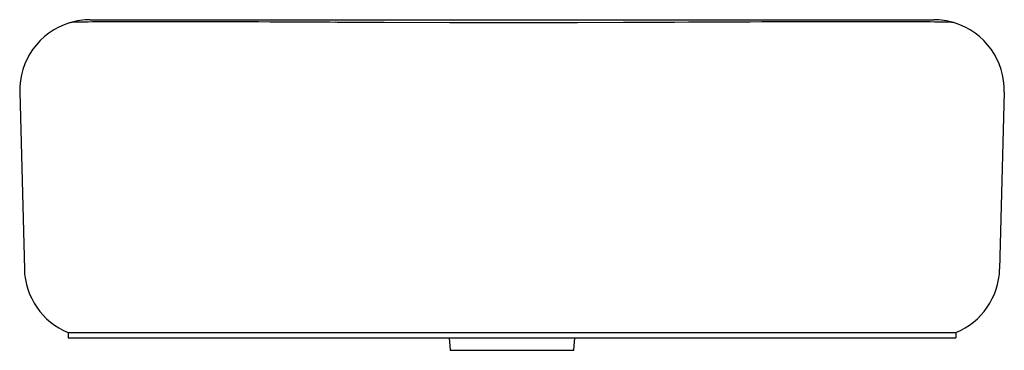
# Model space of a CAD drawing. Header units: millimetres. Extents: x 5270.782 to 5271.34, y 2602.806 to 2602.993.
import ezdxf

# ---------------------------------------------------------------- set-up
doc = ezdxf.new("R2010")
doc.units = ezdxf.units.MM
doc.layers.add('SANINDUSA', color=3, linetype='Continuous')

msp = doc.modelspace()

# ---------------------------------------------------------------- linework, layer by layer
at = {"layer": 'SANINDUSA'}
for p, q in [((5270.822221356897, 2602.992999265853), (5270.961110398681, 2602.992999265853)), ((5270.961110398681, 2602.992999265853), (5271.061160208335, 2602.992999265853)), ((5271.061160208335, 2602.992999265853), (5271.161210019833, 2602.992999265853)), ((5271.161210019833, 2602.992999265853), (5271.300099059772, 2602.992999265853)), ((5270.782235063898, 2602.951952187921), (5270.784853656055, 2602.851952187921)), ((5271.340085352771, 2602.951952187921), (5271.337466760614, 2602.851952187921)), ((5270.8096412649, 2602.815999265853), (5270.961160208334, 2602.815999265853)), ((5270.8096412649, 2602.815999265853), (5270.8096412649, 2602.812999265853)), ((5270.8096412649, 2602.812999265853), (5270.961160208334, 2602.812999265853)), ((5270.961160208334, 2602.815999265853), (5271.161160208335, 2602.815999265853)), ((5270.961160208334, 2602.812999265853), (5271.161160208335, 2602.812999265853)), ((5271.025547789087, 2602.812999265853), (5271.026160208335, 2602.805999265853)), ((5271.096160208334, 2602.805999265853), (5271.096772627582, 2602.812999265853)), ((5271.161160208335, 2602.815999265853), (5271.312679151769, 2602.815999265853)), ((5271.161160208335, 2602.812999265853), (5271.312679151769, 2602.812999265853)), ((5271.312679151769, 2602.815999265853), (5271.312679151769, 2602.812999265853)), ((5271.026160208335, 2602.805999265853), (5271.096160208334, 2602.805999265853))]:
    msp.add_line(p, q, dxfattribs=at)
at = {"layer": 'SANINDUSA', "flags": 128}
for points in [[(5270.961190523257, 2602.991515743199), (5270.958036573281, 2602.99154372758), (5270.951453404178, 2602.991580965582), (5270.94455922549, 2602.991617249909), (5270.937725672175, 2602.991650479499), (5270.930945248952, 2602.991680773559), (5270.924216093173, 2602.991708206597), (5270.917534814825, 2602.991732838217), (5270.910992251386, 2602.991754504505), (5270.904607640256, 2602.991773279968), (5270.898307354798, 2602.99178947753), (5270.8921130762, 2602.991803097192), (5270.886046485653, 2602.991814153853), (5270.880129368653, 2602.991822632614), (5270.874383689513, 2602.991828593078), (5270.868832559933, 2602.991832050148), (5270.863495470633, 2602.991833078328), (5270.858390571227, 2602.991831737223), (5270.853534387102, 2602.991828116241), (5270.84893797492, 2602.991822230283), (5270.844562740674, 2602.991814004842), (5270.840406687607, 2602.991803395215), (5270.836493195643, 2602.991790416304), (5270.832834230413, 2602.991775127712), (5270.829440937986, 2602.99175751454), (5270.82632355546, 2602.991737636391), (5270.823491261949, 2602.991715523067), (5270.820951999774, 2602.991691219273), (5270.818711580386, 2602.99166473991), (5270.816773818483, 2602.991636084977), (5270.815140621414, 2602.991605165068), (5270.813812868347, 2602.991572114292), (5270.812769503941, 2602.991536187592), (5270.811944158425, 2602.991491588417), (5270.811451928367, 2602.991444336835), (5270.811120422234, 2602.991393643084), (5270.810774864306, 2602.991319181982), (5270.810531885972, 2602.991247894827)], [(5271.161130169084, 2602.991535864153), (5271.153203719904, 2602.991480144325), (5271.14292140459, 2602.99145095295), (5271.124304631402, 2602.991386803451), (5271.098249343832, 2602.991309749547), (5271.063397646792, 2602.991261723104), (5271.025777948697, 2602.991305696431), (5270.988808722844, 2602.991419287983), (5270.971014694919, 2602.991473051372), (5270.962177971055, 2602.991522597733), (5270.961190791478, 2602.991534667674)], [(5271.311801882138, 2602.991242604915), (5271.311458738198, 2602.991334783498), (5271.311164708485, 2602.991394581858), (5271.310892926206, 2602.991435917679), (5271.3106002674, 2602.991468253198), (5271.310167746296, 2602.991501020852), (5271.30929698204, 2602.991543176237), (5271.30820954, 2602.991578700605), (5271.306749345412, 2602.991613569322), (5271.305008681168, 2602.99164484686), (5271.302975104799, 2602.991673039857), (5271.300668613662, 2602.991698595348), (5271.298063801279, 2602.991722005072), (5271.295158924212, 2602.991743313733), (5271.291959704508, 2602.991762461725), (5271.288474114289, 2602.991779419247), (5271.28471212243, 2602.991794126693), (5271.280685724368, 2602.991806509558), (5271.276410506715, 2602.99181655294), (5271.271901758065, 2602.991824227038), (5271.267175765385, 2602.991829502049), (5271.262249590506, 2602.991832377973), (5271.257140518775, 2602.991832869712), (5271.25184880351, 2602.991831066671), (5271.246336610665, 2602.99182693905), (5271.240610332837, 2602.991820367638), (5271.234685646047, 2602.991811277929), (5271.228579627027, 2602.991799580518), (5271.222310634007, 2602.991785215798), (5271.215898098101, 2602.991768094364), (5271.209362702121, 2602.991748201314), (5271.202727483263, 2602.991725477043), (5271.19601342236, 2602.991699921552), (5271.189241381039, 2602.991671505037), (5271.182431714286, 2602.991640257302), (5271.175612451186, 2602.991608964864), (5271.168946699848, 2602.991586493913), (5271.161953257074, 2602.991546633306), (5271.161129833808, 2602.991535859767)]]:
    msp.add_lwpolyline(points, dxfattribs=at)
at = {"layer": 'SANINDUSA'}
for centre, radius, start, end in [((5270.822221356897, 2602.952999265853), 0.04000000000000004, 107.017179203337, 181.4999999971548), ((5270.822038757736, 2602.954208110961), 0.03879159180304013, 89.73029975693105, 107.124128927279), ((5271.300159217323, 2602.953408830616), 0.03959048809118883, 73.02255778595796, 90.08705821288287), ((5271.300099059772, 2602.952999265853), 0.04000000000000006, 358.5000000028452, 72.98282079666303), ((5270.824839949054, 2602.852999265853), 0.04000000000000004, 181.4999999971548, 247.6683549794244), ((5271.297480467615, 2602.852999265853), 0.03999999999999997, 292.3316450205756, 358.5000000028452)]:
    msp.add_arc(centre, radius, start, end, dxfattribs=at)

doc.saveas('drawing.dxf')
